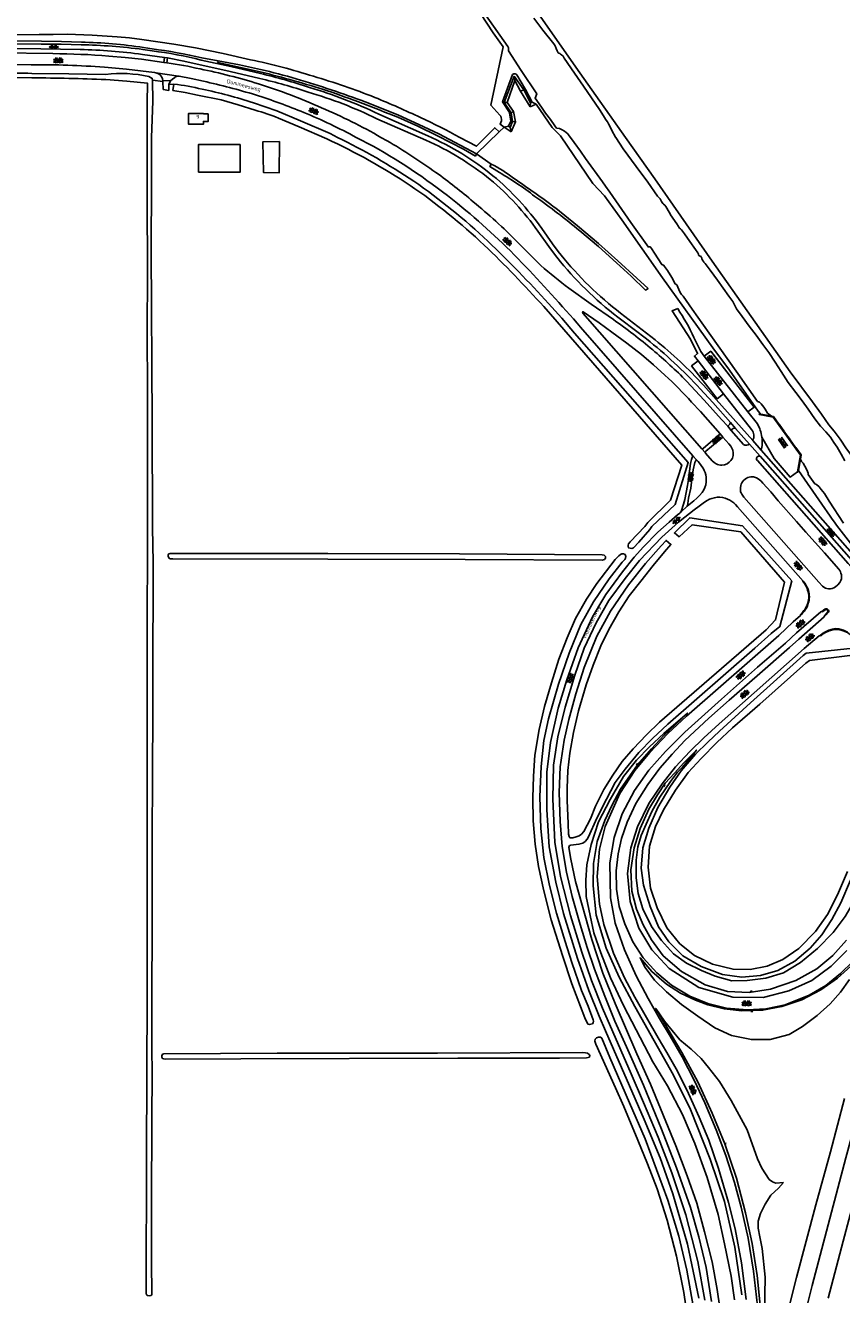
# Model space of a CAD drawing. Extents: x 168875 to 176000, y 513888 to 528000.
# Tile 20 of 106: x 173919 to 174441, y 517260 to 518072. Entities that reach past the tile are written whole.
import ezdxf

# ---------------------------------------------------------------- set-up
doc = ezdxf.new("R2010")
doc.units = 0
doc.header["$MEASUREMENT"] = 0
doc.linetypes.add('SB', pattern=[6, 6, 0])
doc.layers.get('0').update_dxf_attribs({"linetype": 'CONTINUOUS'})
for name, color, linetype in [('BIJGEBOUW', 12, 'CONTINUOUS'), ('HOOFDGEBOUW', 1, 'CONTINUOUS'), ('HUISNUMMER', 7, 'CONTINUOUS'), ('INSTEEK_SLOOT', 72, 'CONTINUOUS'), ('KADEMUUR', 7, 'CONTINUOUS'), ('KANT_VERHARDING', 252, 'CONTINUOUS'), ('KANT_WATER', 140, 'CONTINUOUS'), ('KANTONVERHARD', 254, 'CONTINUOUS'), ('SEMANTIEK', 140, 'CONTINUOUS'), ('sluitlijn_verharding', 7, 'CONTINUOUS'), ('STRAATNAAM', 7, 'CONTINUOUS'), ('TALUD', 34, 'CONTINUOUS')]:
    doc.layers.add(name, color=color, linetype=linetype)
doc.styles.add('ISOCP', font='ISOCP.shx', dxfattribs={"height": 1.8})

# ---------------------------------------------------------------- blocks, each defined once
blk = doc.blocks.new('S014')
at = {"color": 0}
for p, q in [((0, -0.75), (4.2, 1.67)), ((0, 0.65), (1.78, 1.67)), ((5.07, -1.52), (0, 1.4)), ((2.64, -1.52), (0, 0)), ((1.08, -1.52), (6.15, 1.4)), ((6.15, -0.75), (1.95, 1.67)), ((3.51, -1.52), (6.15, 0)), ((6.15, 0.65), (4.37, 1.67))]:
    blk.add_line(p, q, dxfattribs=at)
blk = doc.blocks.new('S016')
at = {"color": 0, "linetype": 'Continuous'}
for points in [[(0.01, -0.38), (2.65, 1.15)], [(2.65, -1.15), (0.01, 0.38)], [(5.07, -1.15), (1.09, 1.15)], [(1.09, -1.15), (5.07, 1.15)], [(6.16, -0.38), (3.51, 1.15)], [(3.51, -1.15), (6.16, 0.37)]]:
    blk.add_lwpolyline(points, dxfattribs=at)
blk = doc.blocks.new('S04')
at = {"color": 0}
for p, q in [((0, 0.5), (0.5, 0.5)), ((0, 0.25), (1, 0.25)), ((0, 0), (0.5, 0)), ((0, -0.25), (1, -0.25)), ((0, -0.5), (0.5, -0.5))]:
    blk.add_line(p, q, dxfattribs=at)
blk = doc.blocks.new('S024')
at = {"color": 0}
for p, q in [((0, 1.2), (6.7, 1.2)), ((0, 0), (6.7, 0)), ((0.2, 1.2), (0.2, 0)), ((1.25, 1.5), (1.25, 1.2)), ((1.25, 0), (1.25, -1.2)), ((2.3, 1.2), (2.3, 0)), ((3.35, 1.5), (3.35, 1.2)), ((3.35, 0), (3.35, -1.2)), ((4.4, 1.2), (4.4, 0)), ((5.45, 1.5), (5.45, 1.2)), ((5.45, 0), (5.45, -1.2)), ((6.5, 1.2), (6.5, 0)), ((0, -1.2), (6.7, -1.2)), ((0.2, -1.2), (0.2, -1.5)), ((2.3, -1.2), (2.3, -1.5)), ((4.4, -1.2), (4.4, -1.5)), ((6.5, -1.2), (6.5, -1.5))]:
    blk.add_line(p, q, dxfattribs=at)

msp = doc.modelspace()

# ---------------------------------------------------------------- linework, layer by layer
at = {"layer": 'BIJGEBOUW'}
for points in [[(174056.42, 517995.401), (174056.339, 517977.653), (174029.672, 517977.772), (174029.75, 517995.52), (174056.42, 517995.401)], [(174081.52, 517997.48), (174070.95, 517997.26), (174071.371, 517977.499), (174081.328, 517977.404), (174081.52, 517997.48)]]:
    msp.add_lwpolyline(points, dxfattribs=at)
at = {"layer": 'HOOFDGEBOUW'}
msp.add_lwpolyline([(174035.96, 518015.16), (174032.86, 518015.16), (174032.86, 518015.32), (174023.36, 518015.319), (174023.36, 518008.46), (174032.86, 518008.46), (174032.86, 518010.27), (174035.96, 518010.27), (174035.96, 518015.16)], dxfattribs=at)
at = {"layer": 'INSTEEK_SLOOT'}
for points in [[(174000, 518432.1), (174041.1, 518373.4), (174046.3, 518365.6), (174052.4, 518355.3), (174062.8, 518339.8), (174091.4, 518299.5), (174111.1, 518271.9), (174176.1, 518179.6), (174214.8, 518125.6), (174273.7, 518041.4), (174303, 518000)], [(174210.11, 518079.35), (174218.34, 518066.89), (174224.73, 518057.95)], [(173954.71, 518060.91), (173941.957, 518061.307), (173929.2, 518061.52), (173680.697, 518062.103), (173677.593, 518062.136), (173677.568, 518065.6), (173681.628, 518065.624), (173927.7, 518065.94), (173936.621, 518065.893), (173945.54, 518066.09), (173961.632, 518065.391), (173977.71, 518064.42), (173985.577, 518063.662), (173993.42, 518062.69), (174013.922, 518059.655), (174027.8, 518057.31), (174045.368, 518053.645), (174062.88, 518049.72)], [(174000, 518056.684), (173994.52, 518057.55)], [(174224.73, 518057.95), (174216.88, 518020.64), (174222.61, 518014.32)], [(174042.27, 518049.01), (174031.81, 518050.95)], [(174069.41, 518043.52), (174055.864, 518046.383), (174042.27, 518049.01)], [(173801.79, 518030.06), (173801.9, 518038.57), (173882.96, 518038.39), (173923, 518038.06)], [(173923, 518040.97), (173946.612, 518040.743), (173970.22, 518040.21)], [(173970.33, 518037.01), (173983.689, 518036.068), (173997.02, 518034.79), (173996.87, 518022.07)], [(173997.87, 518038.95), (173998.965, 518038.409), (174000.08, 518037.71), (174000.21, 518036.58)], [(174000.21, 518036.58), (174000.35, 518023.18)], [(174066.03, 518017.37), (174055.112, 518020.824), (174044.11, 518024), (174029.05, 518027.01), (174021.217, 518028.698), (174013.32, 518030.05), (174013.93, 518034.12)], [(173996.87, 518022.07), (173996.9, 518000)], [(173999.5, 518000), (174000.35, 518023.18)], [(174118.604, 518000), (174113.93, 518002.43), (174094.91, 518010.64), (174079.84, 518016.99), (174072.342, 518019.665), (174064.77, 518022.12)], [(174326.77, 517910.19), (174300.73, 517947.33), (174289.56, 517962.69), (174282, 517970.59), (174261.35, 518001.11), (174255.98, 518006.4), (174245.76, 518021.17)], [(174111.78, 517999.09), (174094.17, 518006.82), (174080.84, 518012.34)], [(174207.52, 517989.52), (174183.53, 518002.26), (174170.671, 518008.356), (174157.69, 518014.19)], [(174196.937, 518000), (174207.58, 517994.36), (174219.35, 518006.22), (174222.16, 518003.56)], [(174222.16, 518003.56), (174207.52, 517989.52)], [(174223.65, 518010.69), (174222.76, 518008.47), (174225.33, 518006.59)], [(173996.9, 518000), (173996.9, 517964.6), (173997.1, 517910.1), (173996.9, 517878.9), (173996.9, 517857.5), (173997.1, 517855.3), (173996.8, 517572), (173996.8, 517451.2), (173996.3, 517349.1), (173996.2, 517260.5), (173996.4, 517259.4), (173997.1, 517258.9), (173998, 517258.8), (173999.3, 517259), (173999.7, 517259.6), (173999.9, 517260.5), (173999.5, 517279.8), (173999.6, 517324), (174000, 517407.1), (173999.9, 517411.1), (173999.7, 517413.3), (174000, 517532.2)], [(174000, 517818.8), (173999.9, 517853.6), (173999.8, 517857.5), (173999.5, 517888.1), (173999.4, 517930.2), (173999.6, 517968.8), (173999.5, 518000)], [(174531.487, 517696.513), (174515.4, 517712.4), (174511.2, 517716.9), (174507.3, 517721.6), (174503.2, 517725.6), (174498.8, 517730.3), (174491.3, 517738.7), (174484.2, 517747.3), (174473.6, 517761.3), (174468, 517769.1), (174465.1, 517774.7), (174461.4, 517780.2), (174457.3, 517785.5), (174449.1, 517794.6), (174444.5, 517800.8), (174440.4, 517806.8), (174436.6, 517812), (174433.1, 517816.1), (174428.4, 517822.9), (174422.6, 517830.9), (174408.4, 517850), (174358.5, 517920.7), (174321.7, 517973.5), (174303, 518000)], [(174207.52, 517989.52), (174206.91, 517987.99)], [(174326.77, 517910.19), (174359, 517865.3), (174369.6, 517851), (174387.9, 517824.8), (174389.1, 517823.4), (174389.656, 517822.914)], [(174317.31, 517753.64), (174331.73, 517767.92), (174339.1, 517790.35), (174259.287, 517882.037), (174250.63, 517891.72)], [(174319.93, 517750.93), (174334.74, 517765.11), (174343.15, 517791.95), (174270.3, 517874.84), (174262.143, 517884.389), (174253.76, 517893.74)], [(174000, 517532.2), (174000.1, 517568.7), (174000.3, 517574.1), (174000.6, 517727.9), (174000.3, 517750.3), (174000, 517818.8)], [(174433.91, 517757.67), (174428.625, 517765.374), (174413.7, 517786.76)], [(174319.93, 517750.93), (174318.5, 517749.1), (174311.6, 517741.1), (174308.1, 517737.4), (174307.1, 517736.9), (174305, 517737.3), (174304.6, 517738.2), (174304.6, 517739), (174305, 517740), (174306, 517741.3), (174315.3, 517751.1), (174317.31, 517753.64)], [(174396.25, 517682.53), (174401.69, 517687.02), (174409.41, 517716.3), (174377.83, 517751.53), (174344.18, 517756.67), (174334.35, 517746.9), (174337.27, 517744.47), (174345.64, 517752.19), (174376.77, 517747.57), (174404.83, 517715.34), (174399.12, 517691.24), (174392.95, 517684.94)], [(174325.88, 517738.75), (174315.7, 517727.3), (174304.9, 517713.6), (174293.5, 517696.9), (174284.7, 517680.8), (174276.5, 517660.7), (174271.3, 517644), (174266.7, 517627.6), (174263.7, 517614.2), (174261.2, 517597.3), (174260.6, 517580.9), (174261.1, 517562.2), (174262.5, 517546.3), (174265.2, 517529.9), (174268.8, 517514.3), (174273.9, 517496.3), (174278.4, 517481.7), (174283.2, 517467.8), (174289.7, 517450.4), (174296.1, 517434.4), (174303.6, 517418.1), (174314.6, 517393.5), (174326.1, 517365.3), (174335.7, 517340.7), (174344.7, 517315.2), (174350, 517296.5), (174354.6, 517276.8), (174358.1, 517255.2)], [(174325.88, 517738.75), (174329.03, 517742.11), (174332.04, 517739.51), (174328.07, 517734.72)], [(174290.1, 517731.8), (174290.1, 517730.7), (174289.5, 517729.9), (174288, 517729.4), (174200.4, 517729.9), (174112.5, 517730.2), (174013.3, 517730.3), (174011.6, 517730.4), (174010.8, 517730.7), (174010.3, 517731.8), (174010.3, 517732.8), (174010.7, 517733.6), (174011.5, 517733.8), (174112.4, 517733.8), (174196.7, 517733.5), (174288, 517732.8), (174289.3, 517732.6), (174290.1, 517731.8)], [(174300.9, 517728.1), (174302.5, 517729.9), (174303.1, 517730.7), (174303.3, 517731.9), (174302.7, 517733.1), (174301.7, 517733.5), (174300.6, 517733.5), (174299.7, 517733.2), (174298.7, 517732.3), (174296.3, 517729.8), (174284.7, 517714.5), (174278.1, 517704.6), (174271.1, 517692.1), (174265.7, 517679.7), (174260.3, 517666.1), (174255.6, 517651), (174251.2, 517635.8), (174247.7, 517621.2), (174244.9, 517604.7), (174244.1, 517591.2), (174243.6, 517577.4), (174243.8, 517562.7), (174245.2, 517547.7), (174247.3, 517533.5), (174250.7, 517517.8), (174255.5, 517499.3), (174262.6, 517476.4), (174268.7, 517458.3), (174277, 517436.7), (174278.9, 517432.6), (174279.8, 517432.3), (174281.8, 517432.7), (174282.4, 517433.4), (174282.6, 517434.4), (174282.4, 517435.3), (174279, 517444), (174274.8, 517454.1), (174268.6, 517472.1), (174264.3, 517485.5), (174258.8, 517503.5), (174254.3, 517521.2), (174250.7, 517539.3), (174248.7, 517557.8), (174248.2, 517578.1), (174249, 517597.5), (174250.8, 517614.1), (174253.8, 517628), (174260.2, 517650.1), (174266.9, 517670), (174274.4, 517688.4)], [(174392.95, 517684.94), (174324.8, 517625.8), (174316.4, 517617.7), (174307.9, 517608.8), (174300.9, 517600.6), (174294.8, 517592), (174289.1, 517582.8), (174283.8, 517572.1), (174280.5, 517564), (174276.3, 517555.9), (174274.8, 517554.2), (174273.3, 517553), (174271.5, 517552.4), (174269.3, 517551.9), (174268, 517551.8), (174267.4, 517551.9), (174266.9, 517552.6), (174266.6, 517554.2), (174266.2, 517561), (174265.6, 517575.6), (174265.7, 517583.5), (174266.1, 517594.9), (174267.3, 517605.9), (174269.8, 517619.2), (174273, 517633.1), (174277.8, 517649.7), (174282.2, 517662.3), (174287.3, 517674.6), (174292.4, 517685.2), (174298.8, 517696.5), (174305.4, 517706.6), (174312.8, 517716.1), (174320.7, 517726), (174328.07, 517734.72)], [(174274.4, 517688.4), (174282.6, 517702.8), (174292.6, 517717.5), (174300.9, 517728.1)], [(174364.8, 517240.9), (174361.7, 517262.8), (174358.4, 517280.4), (174353.6, 517299.6), (174348.6, 517318.1), (174342.4, 517335.6), (174335.2, 517354.7), (174319.1, 517394.1), (174310.3, 517413.6), (174296.3, 517445.7), (174288.5, 517465.3), (174281.5, 517486.8), (174271, 517523.8), (174268, 517538.1), (174266.8, 517545.7), (174266.9, 517546.2), (174267.2, 517546.8), (174267.9, 517547.2), (174273.2, 517547.7), (174275.7, 517548.4), (174277.1, 517549.4), (174278.5, 517550.9), (174279.3, 517552.4), (174284.6, 517564.4), (174290.8, 517576.5), (174296.4, 517587.1), (174302.7, 517595.8), (174311.6, 517606.5), (174320.3, 517615.3), (174330.1, 517624.5), (174385.7, 517673.1), (174396.25, 517682.53)], [(174416.74, 517668.49), (174418.61, 517669.98), (174448.75, 517673.06), (174458.94, 517661.11), (174456.41, 517658.3), (174446.69, 517668.56), (174420.8, 517665.26), (174418.48, 517663.46)], [(174447.1, 517524.8), (174440.8, 517510.3), (174435.1, 517499.5), (174428.7, 517489.7), (174421.2, 517481.3), (174411.3, 517472.8), (174400.5, 517466.8), (174389.5, 517463.8), (174377.4, 517462.7), (174365.1, 517464.4), (174351.4, 517469.4), (174339.8, 517476.3), (174330.7, 517485.2), (174324.2, 517494.8), (174318.7, 517507.9), (174314.6, 517521.5), (174313, 517532.4), (174314.1, 517545.5), (174317.9, 517558), (174323.6, 517571.2), (174331.4, 517584.2), (174338.6, 517594.6), (174347.9, 517605.4), (174355.8, 517613.1), (174363.2, 517620), (174383, 517638.2), (174416.74, 517668.49)], [(174445.1, 517530.3), (174438.8, 517515.4), (174432.3, 517502.8), (174424.6, 517491.9), (174413.9, 517481), (174403.8, 517473.9), (174393.7, 517469.7), (174382.9, 517467.6), (174371.9, 517467.7), (174358.7, 517470.9), (174347.1, 517476.4), (174337.8, 517483.9), (174329.4, 517494.1), (174323.2, 517506.9), (174319.1, 517519.6), (174317.5, 517533), (174318.3, 517546.5), (174322.2, 517559), (174327.4, 517569.7), (174334.9, 517582.2), (174343.2, 517593.5), (174351.5, 517602.6), (174361.4, 517612.7), (174371.5, 517622.2), (174389, 517637.4), (174418.48, 517663.46)], [(174346.4, 517252.4), (174342.3, 517275.2), (174337.1, 517296.8), (174330.1, 517319.9), (174315.5, 517359.1), (174305.6, 517382.3), (174293, 517411.3), (174287.8, 517423.5), (174287, 517424.2), (174285.8, 517424.2), (174284.5, 517423.8), (174283.6, 517423), (174283.4, 517421.6), (174284.1, 517419.7), (174296.6, 517391.9), (174301.9, 517379.9), (174311, 517358.3), (174317.1, 517343.2), (174323.2, 517327.1), (174329.7, 517307.2), (174335.7, 517284.2), (174340.3, 517260.9), (174343.9, 517236.1)], [(174280.2, 517412.5), (174279.7, 517413.2), (174278.7, 517413.9), (174277.4, 517414.2), (174275.5, 517414.4), (174182.6, 517414.1), (174080, 517413.9), (174007.4, 517413.6), (174006.6, 517413.3), (174006.1, 517412.4), (174006.1, 517411.4), (174006.6, 517410.6), (174007.4, 517410.3), (174008.5, 517410.2), (174056.8, 517410.3), (174195.7, 517410.9), (174260.8, 517410.8), (174278.1, 517411.1), (174279, 517411.2), (174279.9, 517411.5), (174280.2, 517412.5)]]:
    msp.add_lwpolyline(points, dxfattribs=at)
for points in [[(173994.52, 518057.55, 0.0338613), (173954.71, 518060.91)], [(174031.81, 518050.95, 0.0239583), (174000, 518056.684)], [(174062.88, 518049.72, -0.0263796), (174103.21, 518039.09)], [(174114.69, 518030.44, 0.0243763), (174069.41, 518043.52)], [(173882.76, 518041.03, -0.0129721), (173923, 518040.97)], [(173923, 518038.06, -0.010649), (173970.33, 518037.01)], [(173970.22, 518040.21, -0.0883916), (173997.87, 518038.95)], [(174103.21, 518039.09, -0.025422), (174142.55, 518025.57)], [(174032, 518030.81, 0.0347632), (174013.93, 518034.12)], [(174064.77, 518022.12, 0.0304498), (174032, 518030.81)], [(174157.69, 518014.19, 0.01903), (174114.69, 518030.44)], [(174142.55, 518025.57, -0.0148797), (174171.84, 518012.64)], [(174080.84, 518012.34, 0.0289125), (174066.03, 518017.37)], [(174171.84, 518012.64, -0.0189546), (174196.937, 518000)], [(174222.61, 518014.32, -0.1818845), (174223.65, 518010.69)], [(174165.11, 517969.33, 0.0369738), (174111.78, 517999.09)], [(174167.48, 517971.97, 0.0342982), (174118.604, 518000)], [(174214.92, 517933.56, 0.0371354), (174167.48, 517971.97)], [(174212.57, 517931.09, 0.0390663), (174165.11, 517969.33)], [(174250.63, 517891.72, 0.0185974), (174212.57, 517931.09)], [(174253.76, 517893.74, 0.015815), (174214.92, 517933.56)], [(174457.65, 517727.27, -0.021056), (174433.91, 517757.67)]]:
    msp.add_lwpolyline(points, format="xyb", dxfattribs=at)
at = {"layer": 'KADEMUUR', "linetype": 'SB'}
for points in [[(174388.65, 517823.11), (174389.656, 517822.914)], [(174389.656, 517822.914), (174396.541, 517821.594)], [(174396.541, 517821.594), (174397.71, 517821.37), (174415.42, 517796.81), (174414.93, 517794.152)], [(174414.93, 517794.152), (174414.49, 517791.77), (174413.7, 517786.76)], [(174413.7, 517786.76), (174413.56, 517785.87), (174413.13, 517785.99)]]:
    msp.add_lwpolyline(points, dxfattribs=at)
at = {"layer": 'KANT_VERHARDING'}
for points in [[(173618.07, 518060.3), (173674.61, 518060.29), (173928.86, 518059.7), (173941.666, 518059.613), (173954.47, 518059.34)], [(173748.27, 518054.65), (173902.31, 518054.09), (173936.35, 518053.62)], [(173748.43, 518056.98), (173928.73, 518056.61), (173941.366, 518056.508), (173954, 518056.22)], [(173972.34, 518052.09), (173982.789, 518051.14), (173993.22, 518050.01), (174007.53, 518048)], [(173993.73, 518053.12), (174007.93, 518051.18)], [(173994.05, 518056.26), (174000, 518055.339)], [(173922.58, 518046.53), (173902.601, 518046.755), (173753.502, 518047.303)], [(174002.454, 518041.426), (174001.596, 518041.619), (173983.601, 518043.712), (173969.45, 518044.99)], [(174007.53, 518048), (174007.93, 518051.18)], [(174009.43, 518047.72), (174009.85, 518050.88)], [(174068.94, 518037.72), (174049.911, 518042.275), (174020.362, 518048.855), (174009.85, 518050.88)], [(174031.45, 518049.51), (174050.442, 518045.336), (174069.37, 518040.88)], [(174004.85, 518040.16), (174003.716, 518040.913), (174002.454, 518041.426)], [(174006.92, 518035.67), (174006.94, 518036.36)], [(174006.999, 518030.584), (174006.92, 518035.67)], [(174006.94, 518036.36), (174011.77, 518036.15)], [(174011.77, 518036.15), (174010.68, 518033.92)], [(174011.77, 518036.15), (174013.02, 518037.369), (174014.43, 518038.4)], [(174032.8, 518035.94), (174025.031, 518037.592), (174017.23, 518039.09), (174016.849, 518039.15)], [(174010.68, 518033.92), (174010.651, 518030.006)], [(174175.27, 517998.19), (174143.88, 518011.98)], [(174176.54, 518001), (174145.06, 518014.86)], [(174141.43, 517994.49), (174130.684, 518000)], [(174150.34, 517997.9), (174146.484, 518000)], [(174261.38, 517920.43), (174257.53, 517925.25), (174253.85, 517930.22), (174246.93, 517939.97)], [(174263.7, 517922.32), (174259.92, 517927.09), (174256.29, 517931.94), (174249.4, 517941.71)], [(174248.82, 517917.98), (174233.88, 517933)], [(174295.27, 517883.44), (174280.962, 517893.373), (174266.79, 517903.5)], [(174336.418, 517890.462), (174332.804, 517889.001), (174344.52, 517870.82), (174349.11, 517861.72), (174347.1, 517860.12), (174349.48, 517857.049)], [(174351.936, 517800.664), (174275.67, 517887.44), (174275.49, 517887.99), (174275.66, 517888.39), (174275.88, 517888.42), (174286.092, 517881.276), (174294.23, 517875.45), (174303.862, 517868.388), (174313.27, 517861.03), (174320.84, 517854.574), (174328.21, 517847.89)], [(174316.45, 517871.06), (174300.72, 517882.97)], [(174321.95, 517870.49), (174302.56, 517885.46)], [(174346.18, 517796.33), (174274.25, 517878.54)], [(174353.415, 517860.044), (174351.14, 517862.95), (174346.74, 517872.01)], [(174365.815, 517835.974), (174361.73, 517832.75), (174345.29, 517853.76), (174349.48, 517857.049)], [(174349.48, 517857.049), (174365.815, 517835.974)], [(174353.415, 517860.044), (174357.56, 517863.17), (174385.45, 517827.39), (174381.38, 517824.333)], [(174353.415, 517860.044), (174381.38, 517824.333)], [(174368.442, 517815.206), (174364.46, 517819.45), (174353.378, 517831.849), (174342.1, 517844.07)], [(174384.43, 517805.95), (174361.1, 517832.37), (174352.92, 517841.38)], [(174370.12, 517817.6), (174358.86, 517830.32), (174350.82, 517839.15)], [(174365.815, 517835.974), (174383.63, 517812.99)], [(174345.29, 517830.67), (174350.911, 517824.578), (174363.55, 517810.3)], [(174381.38, 517824.333), (174387.42, 517816.62)], [(174368.442, 517815.206), (174369.749, 517816.585), (174370.12, 517817.6)], [(174413.13, 517785.99), (174414.93, 517796.59), (174397.52, 517821.03), (174388.65, 517822.7), (174388.65, 517823.11)], [(174363.55, 517810.3), (174352.62, 517800.88), (174351.936, 517800.664)], [(174354.044, 517798.3), (174354.32, 517799.15), (174365.37, 517808.15)], [(174365.37, 517808.15), (174369.05, 517803.99), (174370.37, 517802.34), (174371.109, 517801.183), (174371.67, 517799.93), (174371.985, 517798.249), (174371.92, 517796.54)], [(174370.61, 517812.48), (174371.53, 517813.41)], [(174370.61, 517812.48), (174378.52, 517803.54)], [(174373.51, 517813.76), (174382.34, 517803.74)], [(174382.34, 517803.74), (174389.18, 517795.97)], [(174389.87, 517799.78), (174384.43, 517805.95)], [(174389.87, 517799.78), (174464.09, 517715.57)], [(174338.419, 517760.269), (174338.866, 517761.225), (174340.148, 517765.222), (174340.94, 517768.28), (174342.59, 517777.17), (174343.236, 517781.145), (174344.134, 517788.193), (174344.64, 517791.23), (174345.288, 517793.817), (174346.18, 517796.33)], [(174342.49, 517763.93), (174342.85, 517765.09), (174342.818, 517765.702), (174343.386, 517769.1), (174344.731, 517775.638), (174345.35, 517779.43), (174346.39, 517787.26), (174347.42, 517791.89), (174347.903, 517792.852), (174348.54, 517793.72)], [(174351.02, 517790.7), (174349.49, 517792.59), (174348.54, 517793.72)], [(174361.11, 517791.12), (174359.692, 517791.979), (174358.5, 517793.13), (174354.18, 517798.01), (174354.044, 517798.3)], [(174370.5, 517793.25), (174369.362, 517792.144), (174368.08, 517791.21), (174366.417, 517790.582), (174364.66, 517790.31)], [(174387.016, 517795.168), (174387.226, 517795.508)], [(174392.14, 517787.98), (174387.55, 517793.16)], [(174461.86, 517713.56), (174389.18, 517795.97)], [(174392.14, 517787.98), (174445.54, 517727.39), (174471.2, 517698.72)], [(174376.54, 517774.09), (174376.531, 517775.71), (174376.78, 517777.31)], [(174378.37, 517780.29), (174379.797, 517781.44), (174381.41, 517782.31)], [(174384.9, 517782.71), (174386.826, 517782.08), (174388.61, 517781.12), (174389.888, 517780), (174390.97, 517778.69), (174395.968, 517773.134), (174400.82, 517767.45), (174412.54, 517754.19), (174418.441, 517747.374), (174430.304, 517734.181), (174439.55, 517723.62)], [(174355.17, 517767.66), (174353.576, 517766.614), (174350.16, 517764.03), (174347.05, 517761.74), (174340.94, 517756.99), (174337.018, 517753.783), (174326.26, 517744.16)], [(174342.49, 517763.93), (174346.68, 517767.44), (174348.68, 517769.2), (174350.469, 517770.953), (174352.07, 517772.88)], [(174429.14, 517712.94), (174426.81, 517715.36), (174378.85, 517769.824), (174377.89, 517771.1)], [(174338.419, 517760.269), (174338.088, 517759.909), (174337.75, 517759.55), (174336.23, 517758.394), (174330.979, 517753.855), (174323.64, 517747.33)], [(174416.66, 517716.09), (174374.78, 517763.69), (174373.47, 517765.05)], [(174349.9, 517257.3), (174342.7, 517291.8), (174333.4, 517323.9), (174325.1, 517347), (174315, 517371.5), (174305.5, 517393.2), (174290.3, 517428.4), (174286.2, 517437.7), (174279.5, 517454), (174272.2, 517474.6), (174263.4, 517503.4), (174258.4, 517523.5), (174254.2, 517546), (174252.7, 517569.8), (174252.7, 517593.8), (174254.9, 517612.8), (174259.9, 517634.8), (174265.5, 517653), (174272.6, 517673.4), (174281.9, 517693.2), (174290.4, 517707.5), (174301, 517722), (174308.5, 517731.5), (174314.5, 517738), (174323.64, 517747.33)], [(174353.7, 517256), (174349.3, 517280.6), (174341.7, 517310.6), (174332.6, 517337.5), (174324, 517360.2), (174314.5, 517382.5), (174306.6, 517400.8), (174288.2, 517442.8), (174281.2, 517460.4), (174275, 517478.7), (174267.7, 517502.2), (174261.4, 517527), (174257.7, 517549.1), (174256.4, 517576.6), (174257, 517598.3), (174259.7, 517616.4), (174264.4, 517635.5), (174270.6, 517655.8), (174276.6, 517673.2), (174284.3, 517689.4), (174292.4, 517703.6), (174302.7, 517717.8), (174311.9, 517729.2), (174326.26, 517744.16)], [(174416.66, 517716.09), (174417.71, 517714.71)], [(174440.24, 517715.29), (174438.934, 517713.693), (174437.36, 517712.36)], [(174412.47, 517682.89), (174428.06, 517696.43), (174428.63, 517696.64)], [(174416.29, 517695.48), (174415.68, 517694.737), (174414.98, 517694.08)], [(174428.63, 517696.64), (174430.654, 517698.038), (174431.28, 517698.27), (174431.997, 517698.253), (174432.61, 517697.88)], [(174432.93, 517696.28), (174432.02, 517695.27), (174430.36, 517693.76)], [(174410.4, 517689.94), (174401.2, 517681.3), (174342, 517629.7), (174330.1, 517618.6), (174318.5, 517606.5), (174308.9, 517594.8), (174299.3, 517580.2), (174290, 517559), (174286.4, 517544.5), (174284.9, 517527), (174286.4, 517509.3), (174289.2, 517496.3), (174295.3, 517478), (174302.4, 517462.2), (174308.9, 517449.9), (174323.9, 517423.8), (174329.4, 517414.5), (174336.2, 517402.4), (174343.4, 517388.1), (174350.2, 517373.1), (174356.3, 517358.3), (174362.6, 517340.3), (174369, 517318.4), (174373.1, 517301.7), (174377.3, 517279.8), (174380.2, 517256.4)], [(174410.4, 517689.94), (174414.98, 517694.08)], [(174413.9, 517678.99), (174430.1, 517693.32), (174430.36, 517693.76)], [(174387.5, 517252.3), (174385, 517274.5), (174381.5, 517295.6), (174377, 517315.4), (174372.8, 517331.3), (174367.3, 517348.6), (174361.1, 517365), (174353.8, 517382.3), (174346.9, 517396.7), (174339.2, 517411.7), (174331.6, 517424.8), (174324.8, 517436.1), (174317.5, 517448.9), (174309.9, 517463.4), (174302.3, 517480.2), (174296.4, 517497.2), (174293.3, 517513.5), (174293, 517535.7), (174295.8, 517552), (174300.9, 517567.2), (174308.8, 517582.1), (174318, 517595), (174328.6, 517607.1), (174341, 517619.5), (174364.4, 517640.5), (174387.6, 517660.9), (174405.4, 517676.3), (174412.47, 517682.89)], [(174413.9, 517678.99), (174407.9, 517673.6), (174387.2, 517655.4), (174369.4, 517639.9), (174356.4, 517628.4), (174340.9, 517614.1), (174332.8, 517605.4), (174324.9, 517596.4), (174317.3, 517585.9), (174309.6, 517573.7), (174304.1, 517561.8), (174300.5, 517551.4), (174298.2, 517541.6), (174297.1, 517530.7), (174297.2, 517519), (174299, 517507.8), (174302.5, 517496.7), (174307.7, 517485.2), (174314.4, 517475.1), (174323, 517465.4), (174332.5, 517457.5), (174344.2, 517450.5), (174355.6, 517445.8), (174367.7, 517442.9), (174380.8, 517441.7), (174392.9, 517442.4), (174405.2, 517445), (174420.6, 517451.1), (174431.3, 517457.4), (174440.7, 517465), (174448.6, 517472.6)], [(174417.39, 517672.85), (174426.89, 517680.98), (174427.59, 517681.26)], [(174435.5, 517685.42), (174433.163, 517684.623), (174430.92, 517683.59), (174429.176, 517682.538), (174427.59, 517681.26)], [(174417.39, 517672.85), (174385.3, 517644.6), (174362.9, 517624.7), (174353.2, 517615.8), (174344.1, 517607), (174335.1, 517597.3), (174326.4, 517586.4), (174317.9, 517573.7), (174310.7, 517558.8), (174306.4, 517545.5), (174304.3, 517528.9), (174306, 517511), (174311.6, 517493.9), (174319.8, 517480.1), (174331, 517468.2), (174350, 517456.1), (174371.8, 517449.9), (174391.1, 517449.7), (174407.6, 517453.8), (174422.2, 517460.5), (174434.6, 517469.6), (174444.7, 517479.6)], [(174517, 517599.5), (174512.1, 517584.3), (174510.1, 517577.5), (174500.2, 517545), (174492.4, 517518.8), (174477.5, 517467.2), (174469, 517436.3), (174453.1, 517380.1), (174444.1, 517347.1), (174422.5, 517265.3), (174415.4, 517237.1)], [(174432.8, 517257.2), (174442.3, 517293.8), (174453.3, 517334.6), (174464.8, 517376.7), (174475.2, 517414), (174486.9, 517456.9), (174500.9, 517506.3), (174523.6, 517584.1), (174526.1, 517593)], [(174443.2, 517384.9), (174434.2, 517350.9), (174424.9, 517316.9), (174412.5, 517270.5), (174386.6, 517167.4)]]:
    msp.add_lwpolyline(points, dxfattribs=at)
for points in [[(173936.35, 518053.62, -0.0168938), (173972.34, 518052.09)], [(173954, 518056.22, -0.0281915), (173993.73, 518053.12)], [(173954.47, 518059.34, -0.0278931), (173994.05, 518056.26)], [(174000, 518055.339, -0.0328489), (174031.45, 518049.51)], [(173969.45, 518044.99, 0.0180074), (173922.58, 518046.53)], [(174030.66, 518043.8, 0.0246757), (174009.43, 518047.72)], [(174068.07, 518034.28, 0.0247048), (174030.66, 518043.8)], [(174006.94, 518036.36, 0.1989696), (174004.85, 518040.16)], [(174014.43, 518038.4, -0.2017009), (174016.849, 518039.15)], [(174066.2, 518027.18, 0.0200619), (174032.8, 518035.94)], [(174099.841, 518028.989, 0.022163), (174068.94, 518037.72)], [(174069.37, 518040.88, -0.0212907), (174100.644, 518032.024)], [(174097.05, 518015.97, 0.0215883), (174066.2, 518027.18)], [(174108.48, 518018.95, 0.0296422), (174068.07, 518034.28)], [(174143.88, 518011.98, 0.041764), (174099.841, 518028.989)], [(174145.06, 518014.86, 0.0400767), (174100.644, 518032.024)], [(174130.684, 518000, 0.0269349), (174097.05, 518015.97)], [(174146.484, 518000, 0.0313191), (174108.48, 518018.95)], [(174181.66, 517977.54, 0.0226018), (174150.34, 517997.9)], [(174216.36, 517973.09, 0.0662013), (174175.27, 517998.19)], [(174218.18, 517975.48, 0.0658448), (174176.54, 518001)], [(174195.41, 517957.66, 0.0419779), (174141.43, 517994.49)], [(174205.51, 517958.88, 0.020187), (174181.66, 517977.54)], [(174246.93, 517939.97, 0.0652847), (174216.36, 517973.09)], [(174249.4, 517941.71, 0.0643176), (174218.18, 517975.48)], [(174236.63, 517919.83, 0.0335738), (174195.41, 517957.66)], [(174233.88, 517933, 0.0255855), (174205.51, 517958.88)], [(174302.56, 517885.46, -0.0583199), (174263.7, 517922.32)], [(174274.25, 517878.54, 0.0143451), (174236.63, 517919.83)], [(174266.79, 517903.5, -0.0192869), (174248.82, 517917.98)], [(174300.72, 517882.97, -0.0587238), (174261.38, 517920.43)], [(174346.74, 517872.01, 0.0411616), (174336.418, 517890.462)], [(174320.4, 517864.05, 0.0228241), (174295.27, 517883.44)], [(174350.82, 517839.15, 0.0378991), (174316.45, 517871.06)], [(174352.92, 517841.38, 0.0365513), (174321.95, 517870.49)], [(174342.1, 517844.07, 0.0227456), (174320.4, 517864.05)], [(174328.21, 517847.89, -0.0203498), (174345.29, 517830.67)], [(174387.42, 517816.62, -0.0994523), (174390.33, 517808.232)], [(174371.53, 517813.41, -0.3344283), (174373.51, 517813.76)], [(174383.63, 517812.99, -0.3142147), (174384.43, 517805.95)], [(174390.33, 517808.232, -0.095127), (174389.87, 517799.78)], [(174378.52, 517803.54, 0.3115142), (174382.34, 517803.74)], [(174371.92, 517796.54, -0.1137417), (174370.5, 517793.25)], [(174387.55, 517793.16, -0.359561), (174387.016, 517795.168)], [(174387.226, 517795.508, -0.3438084), (174389.18, 517795.97)], [(174353.96, 517785.51, 0.0932419), (174351.02, 517790.7)], [(174354.62, 517779.54, 0.1045046), (174353.96, 517785.51)], [(174364.66, 517790.31, -0.1143273), (174361.11, 517791.12)], [(174352.07, 517772.88, 0.1348434), (174354.62, 517779.54)], [(174376.78, 517777.31, -0.1242425), (174378.37, 517780.29)], [(174381.41, 517782.31, -0.1283879), (174384.9, 517782.71)], [(174361.66, 517769.71, 0.1078977), (174355.17, 517767.66)], [(174368.39, 517768.59, 0.1298795), (174361.66, 517769.71)], [(174373.47, 517765.05, 0.1018791), (174368.39, 517768.59)], [(174377.89, 517771.1, -0.1484363), (174376.54, 517774.09)], [(174439.55, 517723.62, -0.1271307), (174441.16, 517720.13)], [(174441.16, 517720.13, -0.1950626), (174440.24, 517715.29)], [(174417.71, 517714.71, -0.1008547), (174420.05, 517710.03)], [(174433.04, 517711.03, -0.1651895), (174429.14, 517712.94)], [(174437.36, 517712.36, -0.1843201), (174433.04, 517711.03)], [(174420.05, 517710.03, -0.1572484), (174420.03, 517701.89)], [(174420.03, 517701.89, -0.134549), (174416.29, 517695.48)], [(174432.61, 517697.88, -0.3574519), (174432.93, 517696.28)], [(174439.57, 517685.44, 0.1169529), (174435.5, 517685.42)], [(174445.18, 517683.41, 0.0773023), (174439.57, 517685.44)]]:
    msp.add_lwpolyline(points, format="xyb", dxfattribs=at)
at = {"layer": 'KANT_WATER'}
for points in [[(174267.7, 518000), (174266.9, 518001.1), (174266, 518002.2), (174265, 518003.1), (174264, 518003.9), (174262.5, 518004.9), (174260.8, 518005.6), (174258.9, 518006), (174257.8, 518007.5), (174254.9, 518011.4), (174251.8, 518015.6), (174249.3, 518019.4), (174245.1, 518025.2), (174246.2, 518027.9), (174236.2, 518042.8), (174228, 518055.4), (174228.2, 518056.2), (174228.2, 518056.8), (174228.1, 518057.3), (174227.6, 518058.2), (174204.3, 518091.6)], [(174244.3, 518076.3), (174250, 518068.7), (174257.2, 518059.8), (174257.5, 518059.2), (174257.9, 518058.7), (174258.2, 518058), (174258.4, 518057.5), (174258.6, 518056.9), (174259.2, 518055.4), (174259.8, 518054.2), (174260.3, 518053.9), (174260.9, 518053.6)], [(174260.9, 518053.6), (174261.4, 518053.3), (174262.1, 518052.8), (174263, 518052), (174263.8, 518050.8), (174270.3, 518041.2), (174276.1, 518032.7), (174286.3, 518017.8), (174288.9, 518013.8), (174290.1, 518011.6), (174290.7, 518011.1), (174291.4, 518010), (174292.2, 518008.6), (174293.2, 518006.7), (174294.2, 518004.4), (174296.6, 518000.2), (174296.8, 518000)], [(174267.7, 518000), (174270.2, 517996.7), (174274.2, 517991.2), (174277.4, 517986.5), (174288.3, 517971.6), (174290.2, 517968.9), (174293, 517964.9), (174306.5, 517945.6), (174317.657, 517929.779), (174317.9, 517929.9), (174318.3, 517930), (174318.5, 517930.1), (174318.7, 517930), (174318.9, 517930), (174319.1, 517929.8), (174319.7, 517928.9), (174321.5, 517925.9), (174326.2, 517918.6), (174326.6, 517918.5), (174327, 517918.5), (174327.6, 517918.1), (174328, 517917.5), (174329.9, 517914.8), (174332.7, 517910.3), (174334.8, 517906.2), (174335.2, 517906.1), (174335.5, 517905.9), (174335.9, 517905.6), (174336.1, 517905.2), (174337.5, 517901.7), (174338.5, 517900.1), (174338.9, 517899.4), (174339.5, 517898.9), (174339.9, 517898.4), (174345.6, 517890.1), (174356.5, 517874.8), (174374.8, 517849), (174387.508, 517830.997), (174388.7, 517830.5), (174389.8, 517829.5), (174391.6, 517827.3), (174392.3, 517826), (174394, 517823.5), (174396.541, 517821.594)], [(174296.8, 518000), (174301.5, 517992.6), (174309.8, 517981.4), (174317.4, 517971.4), (174323.4, 517962.5), (174323.8, 517962.1), (174324.2, 517961.8), (174324.6, 517961.4), (174325.2, 517960.7), (174325.5, 517960.3), (174325.7, 517959.9), (174325.8, 517959.5), (174326, 517959), (174326.8, 517957.8), (174327.3, 517957.3), (174328.1, 517956.7), (174328.9, 517955.8), (174331, 517952.2), (174331.5, 517951.2), (174331.7, 517950.5), (174335.9, 517944.8), (174336.9, 517943), (174337.2, 517942.6), (174337.6, 517942), (174338.1, 517941.6), (174338.9, 517940.8), (174340.8, 517938.4), (174344.2, 517933.3), (174347.8, 517928.3), (174349.3, 517926.2), (174349.6, 517925.7), (174349.7, 517925.3), (174349.8, 517925), (174349.8, 517924.7), (174350, 517924.5), (174350.3, 517924.3), (174350.5, 517924.2), (174350.8, 517924), (174351.4, 517923.7), (174351.5, 517923.5), (174351.7, 517923.2), (174351.8, 517922.9), (174351.8, 517922.5), (174351.9, 517922.2), (174352, 517921.8), (174352.4, 517921.2), (174352.7, 517920.8), (174352.9, 517920.5), (174353.2, 517920.1), (174353.9, 517919.4)], [(174353.9, 517919.4), (174357.3, 517915), (174361.8, 517908.7), (174369.2, 517898.4), (174371.6, 517895), (174374, 517890.3), (174377.7, 517885.3), (174382.2, 517879.2), (174386.6, 517873.5), (174390.9, 517867.5), (174394.7, 517862.3), (174398.9, 517856.1), (174402.6, 517850.1), (174407.2, 517843.1), (174412.1, 517836.8), (174416, 517831.5), (174419.9, 517826.1), (174424.3, 517820), (174427.9, 517815.3), (174431.3, 517811.7), (174434.3, 517808.2), (174436.4, 517804.7), (174438.4, 517801.7), (174441, 517797.2), (174443.4, 517793)], [(174414.93, 517794.152), (174415.6, 517792.7), (174416.7, 517791.5), (174417.8, 517789.6), (174419.1, 517787.3), (174419.9, 517785.2), (174420, 517784.3), (174424.164, 517778.422), (174425.2, 517777.8), (174426.9, 517776.4), (174428.2, 517774.8), (174430.3, 517772.1), (174433.3, 517767.2), (174436.6, 517762.3), (174439.4, 517758.1), (174442.6, 517753.1)]]:
    msp.add_lwpolyline(points, dxfattribs=at)
at = {"layer": 'KANTONVERHARD'}
msp.add_lwpolyline([(174390.33, 517808.232), (174398.24, 517794.43), (174408.32, 517782.65), (174413.13, 517785.99)], dxfattribs=at)
at = {"layer": 'sluitlijn_verharding'}
for points in [[(174007.53, 518048), (174009.43, 518047.72)], [(174007.93, 518051.18), (174009.85, 518050.88)], [(174002.454, 518041.426), (174016.849, 518039.15)], [(174006.999, 518030.584), (174010.651, 518030.006)], [(174370.12, 517817.6), (174373.51, 517813.76)], [(174363.55, 517810.3), (174365.37, 517808.15)], [(174368.442, 517815.206), (174370.61, 517812.48)], [(174351.936, 517800.664), (174354.044, 517798.3)], [(174346.18, 517796.33), (174348.54, 517793.72)], [(174338.419, 517760.269), (174342.49, 517763.93)]]:
    msp.add_lwpolyline(points, dxfattribs=at)
at = {"layer": 'TALUD'}
for points in [[(174042.27, 518049.01), (174042.09, 518047.88), (174069.2, 518041.96)], [(174000.21, 518036.58), (174006.92, 518035.67)], [(174243.22, 518022.6), (174238.91, 518030.67), (174233.36, 518039.99), (174232.929, 518040.436), (174232.369, 518040.702), (174231.949, 518040.761), (174231.528, 518040.717), (174231.051, 518040.529), (174230.65, 518040.21), (174224.29, 518022.72), (174228.67, 518015.876), (174228.796, 518015.546), (174229.56, 518010.45), (174228.1, 518007.1)], [(174225.4, 518022.29), (174231.77, 518039.29)], [(174232.18, 518036.5), (174227.34, 518022.38)], [(174231.77, 518039.29), (174237.96, 518030.37)], [(174231.77, 518039.29), (174232.18, 518036.5)], [(174235.7, 518029.57), (174232.18, 518036.5)], [(174010.68, 518033.92), (174013.93, 518034.12)], [(174237.96, 518030.37), (174235.7, 518029.57)], [(174235.7, 518029.57), (174241.89, 518019.54)], [(174242.14, 518022.15), (174237.96, 518030.37)], [(174225.4, 518022.29), (174227.34, 518022.38)], [(174229.88, 518015.76), (174225.4, 518022.29)], [(174227.34, 518022.38), (174231.38, 518016.5)], [(174241.89, 518019.54), (174242.14, 518022.15)], [(174241.89, 518019.54), (174245.76, 518021.17)], [(174243.22, 518022.6), (174242.14, 518022.15)], [(174245.76, 518021.17), (174243.22, 518022.6)], [(174157.2, 518012.9), (174170.003, 518007.087), (174182.65, 518000.94), (174199.4, 517992.45), (174206.91, 517987.99)], [(174231.38, 518016.5), (174229.88, 518015.76)], [(174230.76, 518010.23), (174229.88, 518015.76)], [(174231.38, 518016.5), (174232.51, 518009.88)], [(174222.16, 518003.56), (174225.33, 518006.59)], [(174225.33, 518006.59), (174228.1, 518007.1)], [(174229.74, 518003.47), (174225.33, 518006.59)], [(174228.1, 518007.1), (174229.21, 518006.41)], [(174229.21, 518006.41), (174230.76, 518010.23)], [(174229.21, 518006.41), (174229.74, 518003.47)], [(174229.74, 518003.47), (174232.51, 518009.88)], [(174232.51, 518009.88), (174230.76, 518010.23)], [(174207.52, 517989.52), (174217.02, 517982.89)], [(174220.73, 517978.52), (174216.12, 517981.45), (174217.02, 517982.89)], [(174258.46, 517954.63), (174272.215, 517943.45), (174285.78, 517932.04), (174298.083, 517921.078), (174310.19, 517909.9), (174317.44, 517903.35), (174315.89, 517902.25), (174306.706, 517911.136), (174297.33, 517919.82), (174285.621, 517930.205), (174273.67, 517940.31)], [(174416.66, 517716.09), (174416.5, 517715.99), (174417.5, 517714.55)], [(174416.03, 517695.86), (174415.543, 517695.226), (174414.95, 517694.69), (174414.98, 517694.08)], [(174428.63, 517696.64), (174428.8, 517696.52), (174431.3, 517697.94), (174431.825, 517697.862), (174432.28, 517697.59), (174432.589, 517697.093), (174432.54, 517696.51), (174430.36, 517693.76)], [(174435.62, 517684.99), (174433.315, 517684.18), (174431.09, 517683.17), (174429.524, 517682.3), (174428.15, 517681.15), (174427.59, 517681.26)], [(174448.33, 517680.59), (174447.11, 517681.44), (174446.126, 517682.362), (174445.01, 517683.12), (174442.35, 517684.238), (174439.57, 517685.01)], [(174372.7, 517256.1), (174370.6, 517271.4), (174366.4, 517292), (174362.4, 517310.7), (174355.2, 517334.5), (174347.3, 517356.1), (174339.5, 517374.7), (174329.8, 517393.2), (174320.6, 517408.5), (174301.7, 517444.5), (174293.5, 517462.3), (174287.2, 517478.2), (174282.7, 517491), (174280.3, 517502), (174277.8, 517514.2), (174277.6, 517524.7), (174278.3, 517534.6), (174281, 517547.6), (174285.8, 517562), (174293.1, 517576.4), (174301.7, 517591.1), (174310, 517601.6), (174318.4, 517610), (174327.5, 517618.5), (174342.6, 517631.6), (174327.5, 517617.2), (174319.6, 517608.8), (174310.7, 517598.6), (174299.8, 517583), (174294.2, 517572.4), (174289.8, 517562.8), (174284.8, 517549.5), (174282.5, 517535.3), (174282.4, 517521), (174284.3, 517502.3), (174290.7, 517481.3), (174299, 517462.7), (174308.9, 517443.9), (174333.7, 517399.9), (174344.6, 517378), (174357.1, 517346.2), (174366.3, 517319), (174372.9, 517289.8), (174377.5, 517259.4)], [(174444.5, 517486.4), (174435.8, 517476.5), (174425.4, 517467.9), (174412.1, 517460.4), (174395.9, 517454.9), (174382.1, 517452.8), (174368.3, 517453.5), (174354, 517457.7), (174338.8, 517466.3), (174327.1, 517476.3), (174319.7, 517486.5), (174314.3, 517496.2), (174310.1, 517506.2), (174307.1, 517517.6), (174306.4, 517531.3), (174308.6, 517545.4), (174312.3, 517557.8), (174318, 517570.1), (174323.4, 517579.3), (174328.4, 517586.8), (174334.3, 517593.1), (174340.3, 517599.7), (174348.4, 517608), (174339.6, 517597.3), (174336.3, 517593.9), (174331.8, 517587.8), (174324.9, 517577.8), (174319.9, 517568.6), (174316.2, 517560.6), (174313.1, 517553.2), (174310.8, 517546), (174309.8, 517537.5), (174309.8, 517526.1), (174311.2, 517516.2), (174314, 517506.4), (174319.7, 517495.1), (174326, 517486)], [(174326, 517486), (174333.8, 517477.5), (174342.1, 517471.5), (174351.7, 517466.9), (174360.3, 517463.2), (174371.1, 517460.3), (174380.8, 517460.6), (174392.9, 517461.9), (174404.2, 517465.5), (174415, 517472), (174426, 517480.9), (174436, 517491.2), (174443.7, 517501.5), (174451.1, 517514.3), (174457.5, 517526.6), (174462.1, 517539.2), (174472.3, 517564.8), (174475, 517572), (174478.1, 517580.8), (174481.7, 517590.4), (174484.5, 517600.4), (174487.54, 517610.41)], [(174446.4, 517461.1), (174440.6, 517453), (174434, 517445.5), (174425.6, 517438.1), (174416.4, 517431), (174407.7, 517426), (174395.6, 517422.8), (174383.6, 517422.7), (174370.9, 517425.3), (174360.1, 517430.2), (174349.4, 517437.6), (174338.9, 517445.2), (174329.2, 517453.3), (174321.5, 517460.7), (174315.6, 517468.9), (174312.3, 517475.1), (174319.8, 517466.2), (174329.3, 517458.1), (174338.2, 517452.5), (174347.9, 517448), (174355.8, 517445), (174366.2, 517442.3), (174377.4, 517441.1), (174390.8, 517441.5), (174403, 517443.8), (174415.8, 517448.1), (174428.1, 517454.5), (174438.6, 517461.9), (174449.3, 517471.7)], [(174389.4, 517250.6), (174387.3, 517271.7), (174384.1, 517292.2), (174379.8, 517311.9), (174374, 517334), (174366.5, 517355.9), (174358.5, 517375.6), (174349.2, 517395.7), (174339, 517414.5), (174328.9, 517431.7), (174322.4, 517442.6), (174328, 517434.4), (174337.8, 517422.6), (174345.1, 517416.5), (174351.4, 517410.5), (174356.2, 517404.8), (174363.1, 517395.9), (174370.7, 517383.8), (174380.8, 517365), (174387.5, 517346.4), (174390.2, 517340.4), (174395, 517333.2), (174397, 517331.7), (174399.3, 517330.8), (174404.2, 517331.2)], [(174404.2, 517331.2), (174400.9, 517327.7), (174396, 517323.1), (174392.3, 517317.4), (174389.4, 517311.4), (174388, 517306.6), (174388, 517302), (174388.9, 517296.5), (174390.4, 517289.1), (174392.4, 517270.6), (174391.9, 517247.9)]]:
    msp.add_lwpolyline(points, dxfattribs=at)
for points in [[(174069.2, 518041.96, -0.0154211), (174112.25, 518029.87)], [(174112.25, 518029.87, -0.0117902), (174157.2, 518012.9)], [(174217.02, 517982.89, -0.0464539), (174231.36, 517973.94)], [(174245.03, 517962.24, 0.0307985), (174220.73, 517978.52)], [(174231.36, 517973.94, -0.0122411), (174258.46, 517954.63)], [(174273.67, 517940.31, 0.018353), (174245.03, 517962.24)], [(174417.5, 517714.55, -0.1007248), (174419.6, 517710.1)], [(174419.6, 517710.1, -0.1677016), (174419.65, 517702.05)], [(174419.65, 517702.05, -0.1218833), (174416.03, 517695.86)], [(174439.57, 517685.01, 0.1027847), (174435.62, 517684.99)]]:
    msp.add_lwpolyline(points, format="xyb", dxfattribs=at)

# ---------------------------------------------------------------- block references
at = {"layer": 'SEMANTIEK'}
for name, p, rotation in [('S016', (173940.146, 518057.886), 180), ('S014', (173942.982, 518049.294), 180), ('S014', (174106.35, 518015.75), 156.0375110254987), ('S014', (174229.85, 517931.5), 139.398705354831), ('S014', (174360.15, 517855.5), 130.6012946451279), ('S014', (174355.452, 517845.729), 130.6012946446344), ('S014', (174364.477, 517841.895), 130.6012946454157), ('S014', (174358.9, 517804.45), 40.60129464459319), ('S024', (174405.715, 517801.942), 125.621020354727), ('S014', (174344.5, 517779.6), 83.65980825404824), ('S016', (174337.896, 517756.981), 221.1528104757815), ('S014', (174427.1, 517743.7), 310.6012946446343), ('S014', (174432.4, 517749.6), 310.6012946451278), ('S014', (174411.35, 517728.05), 310.6012946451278), ('S014', (174417.147, 517690.84), 220.7343034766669), ('S014', (174423.227, 517682.086), 220.7343034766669), ('S014', (174267, 517651), 71.56505117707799), ('S014', (174374.55, 517653.75), 40.60129464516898), ('S014', (174381.5, 517645.85), 220.6012946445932), ('S04', (174327.5, 517585.5), 323.130102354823), ('S014', (174383.6, 517445.95), 180), ('S014', (174347.4, 517387.8), 113.9624889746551)]:
    msp.add_blockref(name, p, dxfattribs=dict(at, rotation=rotation))
for p, xscale, yscale, rotation in [((174310.7, 517598.6), 1.005027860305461, 1.005027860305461, 141.9100144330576), ((174383.5, 517453), 0.9969924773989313, 0.9969924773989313, 93.62293670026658), ((174383.8, 517441.3), 0.9913677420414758, 0.9913677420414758, 271.5606492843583), ((174366.5, 517355.9), 0.9976617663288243, 0.9976617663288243, 20.41488978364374)]:
    msp.add_blockref('S04', p, dxfattribs=dict(at, xscale=xscale, yscale=yscale, rotation=rotation))

# ---------------------------------------------------------------- texts
at = {"layer": 'HUISNUMMER', "style": 'ISOCP'}
msp.add_text('9', height=2.5, dxfattribs=at).set_placement((174028.248, 518011.934))
at = {"layer": 'STRAATNAAM', "style": 'ISOCP'}
for s, rotation, p in [('Domineesweg', 345.865624, (174047.51, 518034.854)), ('Monnikenweg', 65.665231, (174277.7, 517679.3))]:
    msp.add_text(s, height=2.5, rotation=rotation, dxfattribs=at).set_placement(p)

doc.saveas('drawing.dxf')
